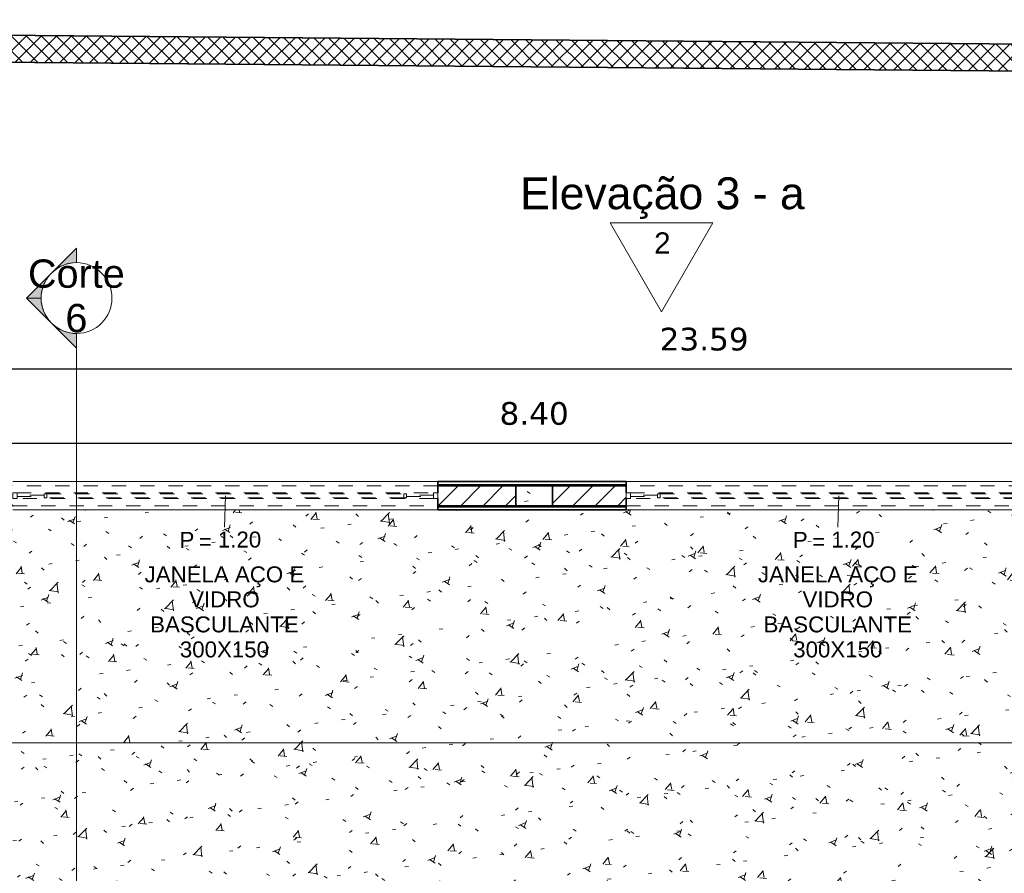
# Model space of a CAD drawing. Header units: millimetres. Extents: x -109 to 627, y -178 to 173.
# Tile 136 of 178: x 328.4 to 335.35, y -53.41 to -47.38. Entities that reach past the tile are written whole.
import ezdxf

# ---------------------------------------------------------------- set-up
doc = ezdxf.new("R2010")
doc.units = ezdxf.units.MM
doc.linetypes.add('Traço Curto', pattern=[0.0015300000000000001, 0.001, -0.0005300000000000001])
for name, color, linetype, lineweight in [('ARQ - ALVENARIA - OSSO', 2, 'Continuous', 35), ('ARQ - COTA_NÍVEL', 2, 'Continuous', 5), ('ARQ - DIVISORIA', 3, 'Continuous', 35), ('ARQ - JANELA', 2, 'Traço Curto', 5), ('ARQ - PAREDE VISTA', 4, 'Continuous', 9), ('ARQ - PAREDES_HACHURA', 9, 'Continuous', 35), ('ARQ - PAREDES_REVESTIMENTO', 3, 'Continuous', 35), ('ARQ - PILAR', 4, 'Continuous', 15), ('ARQ - PISO_HACHURA_SUPERFICIE', 9, 'Continuous', 5), ('ARQ - SIMBOLO_CORTE', 2, 'Continuous', 5), ('ARQ -TEXTO_JANELA', 2, 'Continuous', 9)]:
    doc.layers.add(name, color=color, linetype=linetype, lineweight=lineweight)
doc.styles.add('Arial_1', font='arial.ttf', dxfattribs={"height": 0.2249999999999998})
doc.styles.add('Arial_2', font='arial.ttf', dxfattribs={"height": 0.1499999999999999})
doc.styles.add('Arial_3', font='arial.ttf', dxfattribs={"height": 0.0015})
doc.styles.add('Arial_4', font='arial.ttf', dxfattribs={"height": 0.1124999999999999})
doc.styles.add('FNDE Texto Cota 0100', font='verdana.ttf', dxfattribs={"height": 0.16})
doc.styles.add('GULIM', font='Gulim.ttf')
doc.dimstyles.new('FNDE 1-0100', dxfattribs={"dimscale": 2.5, "dimtxt": 0.16, "dimasz": 0.05, "dimexe": 0.15, "dimexo": 0.15, "dimgap": 0.05, "dimtad": 1, "dimzin": 4, "dimdsep": 46, "dimtxsty": 'FNDE Texto Cota 0100', "dimblk": 'tic', "dimcen": 0.15, "dimdle": 0.15, "dimse1": 1, "dimse2": 1, "dimclrd": 251, "dimclre": 251, "dimclrt": 256, "dimaunit": 1, "dimadec": 3, "dimazin": 0, "dimtfac": 1, "dimtix": 1, "dimtmove": 2, "dimatfit": 3, "dimldrblk": 'tic', "dimfxl": 0.15, "dimtvp": 1, "dimtolj": 1, "dimtzin": 0, "dimarcsym": 0})
doc.dimstyles.new('GULIM-250', dxfattribs={"dimtxt": 0.2, "dimasz": 0.1, "dimexe": 0.3, "dimexo": 0, "dimgap": 0.025, "dimtad": 1, "dimdec": 0, "dimlfac": 250, "dimzin": 12, "dimdsep": 46, "dimtxsty": 'GULIM', "dimblk": 'OPEN30', "dimcen": 0, "dimclrd": 152, "dimclre": 152, "dimclrt": 152, "dimaunit": 1, "dimadec": 0, "dimazin": 0, "dimtfac": 1.875, "dimtdec": 0, "dimtmove": 2, "dimatfit": 3, "dimldrblk": 'OPEN30', "dimfxl": 0, "dimtolj": 1, "dimtzin": 12, "dimlwd": -1, "dimarcsym": 0})
pattern_1 = [(49.99999999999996, (318.528649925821, -67.90926755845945), (0.5462905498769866, -0.04729538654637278), [0.05698523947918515, -0.6288371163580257]), (355, (318.528649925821, -67.90926755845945), (-0.1054013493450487, 0.5732220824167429), [0.04598808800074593, -0.5028697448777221]), (100.451, (318.5746380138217, -67.91326652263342), (0.4408404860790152, 0.5255719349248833), [0.04898731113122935, -0.5338617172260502]), (46.184, (318.528649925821, -67.7573069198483), (0.8129122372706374, -0.1260280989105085), [0.08597772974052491, -0.9427558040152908]), (96.63599999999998, (318.5966323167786, -67.7673043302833), (0.7118101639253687, 0.7420596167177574), [0.07298109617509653, -0.8007925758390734]), (351.184, (318.528649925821, -67.7573069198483), (0.7120447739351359, 0.7424237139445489), [0.0689821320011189, -0.7538047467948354]), (21, (318.6046302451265, -67.7952970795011), (0.4548672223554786, -0.3062123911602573), [0.05698523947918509, -0.628837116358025]), (326, (318.6046302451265, -67.7952970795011), (0.1857174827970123, 0.5524509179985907), [0.04598808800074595, -0.5028697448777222]), (71.45100000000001, (318.6426204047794, -67.8202906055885), (0.6403701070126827, 0.2459518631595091), [0.04898731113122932, -0.5338617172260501]), (37.49999999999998, (318.528649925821, -67.90926755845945), (0.00920361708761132, 0.2540508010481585), [0.02499352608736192, -0.4718777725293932, 0.02499352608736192, -0.4848744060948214, -0.5048692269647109]), (37.49999999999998, (318.528649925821, -67.90926755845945), (0.00920361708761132, 0.2540508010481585), [-1.006739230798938, 0.02499352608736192, -0.4798757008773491]), (7.49999999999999, (318.528649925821, -67.90926755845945), (0.2004088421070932, 0.3006603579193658), [0.02499352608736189, -0.2659311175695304, 0.02499352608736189, -0.4598808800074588, -0.1919502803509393]), (7.49999999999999, (318.528649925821, -67.90926755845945), (0.2004088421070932, 0.3006603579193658), [-0.7757990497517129, 0.02499352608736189, -0.1669567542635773]), (327.5, (318.3586939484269, -67.90926755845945), (0.4063776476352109, -0.0170731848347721), [0.02499352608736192, -0.1649572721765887, 0.02499352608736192, -0.5688526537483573, -0.7887956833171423]), (327.5, (318.3586939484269, -67.90926755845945), (0.4063776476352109, -0.0170731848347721), [-0.7847967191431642, 0.02499352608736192, -0.7638021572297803]), (317.5, (318.2827136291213, -67.90926755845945), (0.4438836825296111, 0.07598815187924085), [0.02499352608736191, -0.2229422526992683, 0.02499352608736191, -0.3699041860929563, -0.559854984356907]), (317.5, (318.2827136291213, -67.90926755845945), (0.4438836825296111, 0.07598815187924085), [-0.6418337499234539, 0.02499352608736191, -0.5348614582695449])]
pattern_2 = [(45, (318.528649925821, -67.90926755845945), (-0.07917545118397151, 0.07917545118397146), [])]

# ---------------------------------------------------------------- blocks, each defined once
blk = doc.blocks.new('_Open30')
at = {"color": 0, "linetype": 'ByBlock', "lineweight": -2}
for p, q in [((-1, 0.26794919), (0, 0)), ((0, 0), (-1, -0.26794919)), ((0, 0), (-1, 0))]:
    blk.add_line(p, q, dxfattribs=at)
blk = doc.blocks.new('*D588')
at = {"color": 152, "lineweight": -2, "transparency": 16777216}
for p, q in [((319.9512507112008, -47.4183002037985), (319.9641238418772, -45.94508908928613)), ((420.0080111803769, -48.29261057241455), (420.0208843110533, -46.81939945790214))]:
    blk.add_line(p, q, dxfattribs=at)
at = {"color": 152, "transparency": 16777216}
blk.add_line((320.0614986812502, -46.24595141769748), (419.9182667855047, -47.11851422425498), dxfattribs=at)
at = {"layer": 'Defpoints', "color": 0, "transparency": 16777216}
for p in [(420.0182629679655, -47.11938800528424), (319.9512507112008, -47.4183002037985), (420.0080111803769, -48.29261057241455)]:
    blk.add_point(p, dxfattribs=at)
at = {"color": 152, "transparency": 16777216, "xscale": 0.1, "yscale": 0.1, "zscale": 0.1}
for p, rotation in [((319.9615024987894, -46.24507763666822), 179.4993539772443), ((420.0182629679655, -47.11938800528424), 359.4993539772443)]:
    blk.add_blockref('_Open30', p, dxfattribs=dict(at, rotation=rotation))
at = {"color": 152, "transparency": 16777216, "insert": (369.9909749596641, -46.55723759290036), "char_height": 0.2, "attachment_point": 5, "rotation": 359.4993539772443, "style": 'GULIM'}
blk.add_mtext('\\A1;25015', dxfattribs=at)
blk = doc.blocks.new('JANELA BASCULANTE PRÁTICA DE REVIT - JANELA AÇO E VIDRO BASCULANTE 300X150-V9-NÍVEL 1')
at = {"layer": 'ARQ - JANELA'}
for p, q in [((1.499977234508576, 0.07000000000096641), (-1.499996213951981, 0.07000000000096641)), ((-1.469999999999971, 0.01999999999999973), (-1.500000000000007, 0.01999999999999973)), ((-1.500000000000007, 0.01999999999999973), (-1.500000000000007, -0.02000000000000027)), ((-1.469999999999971, -0.02000000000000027), (-1.469999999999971, 0.01999999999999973)), ((-1.469999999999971, 0.01999999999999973), (1.470000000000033, 0.01999999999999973)), ((-1.279999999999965, 0.004999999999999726), (-1.469999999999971, 0.004999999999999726)), ((-1.469999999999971, 0.004999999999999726), (-1.469999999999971, -0.005000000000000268)), ((-1.259999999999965, 0.01499999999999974), (-1.279999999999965, 0.01499999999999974)), ((-1.279999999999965, 0.01499999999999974), (-1.279999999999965, -0.01500000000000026)), ((-1.279999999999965, -0.005000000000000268), (-1.279999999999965, 0.004999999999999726)), ((-1.259999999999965, -0.01500000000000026), (-1.259999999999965, 0.01499999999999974)), ((-1.259999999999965, 0.01499999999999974), (1.260000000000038, 0.01499999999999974)), ((1.280000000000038, 0.01499999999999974), (1.260000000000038, 0.01499999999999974)), ((1.260000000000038, 0.01499999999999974), (1.260000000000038, -0.01500000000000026)), ((1.280000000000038, -0.01500000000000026), (1.280000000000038, 0.01499999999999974)), ((1.470000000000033, 0.004999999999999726), (1.280000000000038, 0.004999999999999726)), ((1.280000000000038, 0.004999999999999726), (1.280000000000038, -0.005000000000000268)), ((1.499999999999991, 0.01999999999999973), (1.470000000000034, 0.01999999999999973)), ((1.470000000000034, 0.01999999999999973), (1.470000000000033, -0.02000000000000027)), ((1.470000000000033, -0.005000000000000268), (1.470000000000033, 0.004999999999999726)), ((1.499999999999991, -0.02000000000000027), (1.499999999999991, 0.01999999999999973)), ((-1.500000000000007, -0.02000000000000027), (-1.469999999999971, -0.02000000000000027)), ((-1.469999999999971, -0.005000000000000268), (-1.279999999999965, -0.005000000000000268)), ((1.470000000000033, -0.02000000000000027), (-1.469999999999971, -0.02000000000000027)), ((-1.279999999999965, -0.01500000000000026), (-1.259999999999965, -0.01500000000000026)), ((1.260000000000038, -0.01500000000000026), (-1.259999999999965, -0.01500000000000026)), ((1.260000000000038, -0.01500000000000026), (1.280000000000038, -0.01500000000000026)), ((1.280000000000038, -0.005000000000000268), (1.470000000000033, -0.005000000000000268)), ((1.470000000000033, -0.02000000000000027), (1.499999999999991, -0.02000000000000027)), ((-1.500000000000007, -0.07), (1.499999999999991, -0.07))]:
    blk.add_line(p, q, dxfattribs=at)
blk = doc.blocks.new('JANELA BASCULANTE PRÁTICA DE REVIT - JANELA AÇO E VIDRO BASCULANTE 300X150-V10-NÍVEL 1')
at = {"layer": 'ARQ - JANELA'}
for p, q in [((1.499999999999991, 0.07000000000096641), (-1.500000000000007, 0.07000000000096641)), ((-1.469999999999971, 0.01999999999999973), (-1.500000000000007, 0.01999999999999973)), ((-1.500000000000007, 0.01999999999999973), (-1.500000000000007, -0.02000000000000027)), ((-1.469999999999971, -0.02000000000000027), (-1.469999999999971, 0.01999999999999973)), ((-1.469999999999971, 0.01999999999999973), (1.470000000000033, 0.01999999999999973)), ((-1.279999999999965, 0.004999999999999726), (-1.469999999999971, 0.004999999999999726)), ((-1.469999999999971, 0.004999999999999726), (-1.469999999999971, -0.005000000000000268)), ((-1.259999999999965, 0.01499999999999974), (-1.279999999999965, 0.01499999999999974)), ((-1.279999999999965, 0.01499999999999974), (-1.279999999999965, -0.01500000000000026)), ((-1.279999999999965, -0.005000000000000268), (-1.279999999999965, 0.004999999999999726)), ((-1.259999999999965, -0.01500000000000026), (-1.259999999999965, 0.01499999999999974)), ((-1.259999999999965, 0.01499999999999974), (1.260000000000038, 0.01499999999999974)), ((1.280000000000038, 0.01499999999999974), (1.260000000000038, 0.01499999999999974)), ((1.260000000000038, 0.01499999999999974), (1.260000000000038, -0.01500000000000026)), ((1.280000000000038, -0.01500000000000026), (1.280000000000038, 0.01499999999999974)), ((1.470000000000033, 0.004999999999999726), (1.280000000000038, 0.004999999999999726)), ((1.280000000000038, 0.004999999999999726), (1.280000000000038, -0.005000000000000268)), ((1.499999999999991, 0.01999999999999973), (1.470000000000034, 0.01999999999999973)), ((1.470000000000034, 0.01999999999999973), (1.470000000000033, -0.02000000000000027)), ((1.470000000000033, -0.005000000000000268), (1.470000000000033, 0.004999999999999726)), ((1.499999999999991, -0.02000000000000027), (1.499999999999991, 0.01999999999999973)), ((-1.500000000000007, -0.02000000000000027), (-1.469999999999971, -0.02000000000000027)), ((-1.469999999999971, -0.005000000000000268), (-1.279999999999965, -0.005000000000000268)), ((1.470000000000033, -0.02000000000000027), (-1.469999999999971, -0.02000000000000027)), ((-1.279999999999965, -0.01500000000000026), (-1.259999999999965, -0.01500000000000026)), ((1.260000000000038, -0.01500000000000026), (-1.259999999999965, -0.01500000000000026)), ((1.260000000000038, -0.01500000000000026), (1.280000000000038, -0.01500000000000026)), ((1.280000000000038, -0.005000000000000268), (1.470000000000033, -0.005000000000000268)), ((1.470000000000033, -0.02000000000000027), (1.499999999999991, -0.02000000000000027)), ((-1.499838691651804, -0.07), (1.499999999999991, -0.07))]:
    blk.add_line(p, q, dxfattribs=at)
blk = doc.blocks.new('Elevação - Nome da Vista e Número do Detalhe 01-790552-NÍVEL 1')
at = {"layer": 'ARQ - COTA_NÍVEL'}
for p, q in [((8.475416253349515e-05, 0.007484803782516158), (-0.00474392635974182, -0.0008787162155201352)), ((0.004913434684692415, -0.0008787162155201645), (8.475416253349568e-05, 0.007484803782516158)), ((-0.00474392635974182, -0.0008787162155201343), (0.004913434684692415, -0.0008787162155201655))]:
    blk.add_line(p, q, dxfattribs=at)
blk = doc.blocks.new('Identificação de Janela - Modelo 1-6080617-NÍVEL 1')
at = {"layer": 'ARQ -TEXTO_JANELA', "char_height": 0.0015, "attachment_point": 1, "style": 'Arial_3'}
for s, insert, width in [('P', (-0.004488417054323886, 0.005715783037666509), 0.00168354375), ('=', (-0.002669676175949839, 0.005559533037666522), 0.00152320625)]:
    blk.add_mtext(s, dxfattribs=dict(at, insert=insert, width=width))
blk = doc.blocks.new('tic')
blk.add_line((-0.6000000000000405, -0.600000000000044), (0.6000000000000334, 0.600000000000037))
at = {"color": 251}
for p, q in [((0, -1.000000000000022), (0, 0.9999999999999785)), ((-1.000000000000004, 0), (0.9999999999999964, 0))]:
    blk.add_line(p, q, dxfattribs=at)
blk = doc.blocks.new('*D673')
at = {"color": 251, "lineweight": -2, "transparency": 16777216}
blk.add_line((327.9535984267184, -50.37033364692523), (336.101423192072, -50.37033364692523), dxfattribs=at)
at = {"layer": 'Defpoints', "color": 0, "transparency": 16777216}
for p in [(336.226423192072, -50.37033364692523), (327.8285984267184, -50.84161651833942), (336.226423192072, -50.84161651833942)]:
    blk.add_point(p, dxfattribs=at)
at = {"color": 251, "lineweight": -2, "transparency": 16777216, "xscale": 0.125, "yscale": 0.125, "zscale": 0.125, "rotation": 180}
blk.add_blockref('tic', (327.8285984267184, -50.37033364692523), dxfattribs=at)
at = {"color": 251, "lineweight": -2, "transparency": 16777216, "xscale": 0.125, "yscale": 0.125, "zscale": 0.125}
blk.add_blockref('tic', (336.226423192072, -50.37033364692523), dxfattribs=at)
at = {"transparency": 16777216, "insert": (332.0275108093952, -50.16168018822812), "char_height": 0.16, "attachment_point": 5, "style": 'FNDE Texto Cota 0100'}
blk.add_mtext('\\A1;8.40', dxfattribs=at)
blk = doc.blocks.new('*D677')
at = {"color": 251, "lineweight": -2, "transparency": 16777216}
blk.add_line((321.5552557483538, -49.84546959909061), (344.8991443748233, -49.84546959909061), dxfattribs=at)
at = {"layer": 'Defpoints', "color": 0, "transparency": 16777216}
for p in [(345.0241443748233, -49.84546959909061), (321.4302557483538, -50.64166830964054), (345.0241443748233, -50.64166830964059)]:
    blk.add_point(p, dxfattribs=at)
at = {"color": 251, "lineweight": -2, "transparency": 16777216, "xscale": 0.125, "yscale": 0.125, "zscale": 0.125, "rotation": 180}
blk.add_blockref('tic', (321.4302557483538, -49.84546959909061), dxfattribs=at)
at = {"color": 251, "lineweight": -2, "transparency": 16777216, "xscale": 0.125, "yscale": 0.125, "zscale": 0.125}
blk.add_blockref('tic', (345.0241443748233, -49.84546959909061), dxfattribs=at)
at = {"transparency": 16777216, "insert": (333.2272000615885, -49.63713850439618), "char_height": 0.16, "attachment_point": 5, "style": 'FNDE Texto Cota 0100'}
blk.add_mtext('\\A1;23.59', dxfattribs=at)
blk = doc.blocks.new('Corte - Seta 01-821232-Corte 4')
at = {"layer": 'ARQ - SIMBOLO_CORTE'}
h = blk.add_hatch(color=256, dxfattribs=at)
edge = h.paths.add_edge_path(flags=0)
edge.add_line((-4.139210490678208, -1.945222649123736), (-4.139210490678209, -2.04831649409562))
edge.add_arc((-4.139210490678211, -2.298316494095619), 0.2499999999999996, 47.921604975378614, 89.99999999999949, ccw=False)
edge.add_line((-3.971673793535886, -2.112759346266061), (-4.139210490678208, -1.945222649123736))
h = blk.add_hatch(color=256, dxfattribs=at)
edge = h.paths.add_edge_path(flags=0)
edge.add_arc((-4.139210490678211, -2.29831649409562), 0.2500000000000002, -6.821210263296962e-13, 42.078395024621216, ccw=False)
edge.add_line((-3.889210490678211, -2.298316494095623), (-3.786116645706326, -2.298316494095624))
edge.add_line((-3.786116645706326, -2.298316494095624), (-3.953653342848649, -2.130779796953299))
h = blk.add_hatch(color=256, dxfattribs=at)
edge = h.paths.add_edge_path(flags=0)
edge.add_line((-3.953653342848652, -2.465853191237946), (-3.786116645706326, -2.298316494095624))
edge.add_line((-3.786116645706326, -2.298316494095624), (-3.889210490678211, -2.298316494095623))
edge.add_arc((-4.139210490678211, -2.298316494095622), 0.2500000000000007, 317.9216049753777, 359.9999999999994, ccw=False)
h = blk.add_hatch(color=256, dxfattribs=at)
edge = h.paths.add_edge_path(flags=0)
edge.add_line((-4.139210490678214, -2.651410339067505), (-3.97167379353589, -2.483873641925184))
edge.add_arc((-4.13921049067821, -2.298316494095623), 0.2499999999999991, 269.9999999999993, 312.0783950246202, ccw=False)
edge.add_line((-4.139210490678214, -2.548316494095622), (-4.139210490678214, -2.651410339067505))
for p, q in [((-3.786116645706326, -2.298316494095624), (-4.139210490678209, -1.945222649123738)), ((-4.139210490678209, -2.048316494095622), (-4.139210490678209, -1.945222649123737)), ((-4.139210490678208, -1.945222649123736), (-3.971673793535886, -2.112759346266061)), ((-4.139210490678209, -2.04831649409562), (-4.139210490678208, -1.945222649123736)), ((-3.953653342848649, -2.130779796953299), (-3.786116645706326, -2.298316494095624)), ((-3.786116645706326, -2.298316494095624), (-4.139210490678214, -2.651410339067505)), ((-3.786116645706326, -2.298316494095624), (-3.953653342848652, -2.465853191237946)), ((-3.786116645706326, -2.298316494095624), (-3.889210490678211, -2.298316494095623)), ((-3.889210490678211, -2.298316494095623), (-3.786116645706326, -2.298316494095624)), ((-3.97167379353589, -2.483873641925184), (-4.139210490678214, -2.651410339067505)), ((-4.139210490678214, -2.548316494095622), (-4.139210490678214, -2.651410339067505)), ((-4.139210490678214, -2.651410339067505), (-4.139210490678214, -2.548316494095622))]:
    blk.add_line(p, q, dxfattribs=at)
for centre, radius, start, end in [((-4.13921049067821, -2.298316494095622), 0.2500000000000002, 90.00000000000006, 269.9999999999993), ((-4.139210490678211, -2.298316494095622), 0.2500000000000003, 269.9999999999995, 89.9999999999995), ((-4.139210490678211, -2.298316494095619), 0.2499999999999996, 47.92160497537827, 89.99999999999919), ((-4.139210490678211, -2.29831649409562), 0.2500000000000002, 359.9999999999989, 42.07839502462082), ((-4.139210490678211, -2.298316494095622), 0.2500000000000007, 317.9216049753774, 359.9999999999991), ((-4.13921049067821, -2.298316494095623), 0.2499999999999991, 269.9999999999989, 312.0783950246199)]:
    blk.add_arc(centre, radius, start, end, dxfattribs=at)

msp = doc.modelspace()

# ---------------------------------------------------------------- hatches: boundary and pattern name
at = {"layer": 'ARQ - PAREDES_HACHURA'}
h = msp.add_hatch(dxfattribs=at)
h.set_pattern_fill('DIAGONAL  CRUZADA - 1MM', color=256, scale=0.9997410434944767, style=0, pattern_type=2)
h.set_pattern_definition([(45, (318.528649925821, -67.90926755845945), (-0.05301927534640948, 0.05301927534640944), []), (135, (318.528649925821, -67.90926755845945), (-0.05301927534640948, -0.05301927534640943), [])])
h.paths.add_polyline_path([(349.5599082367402, -47.8669829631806), (349.5615679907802, -47.67703941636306), (320.1443724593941, -47.4199877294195), (320.1429845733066, -47.60993365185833), (341.0068248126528, -47.79224488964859)], flags=0)
h = msp.add_hatch(color=256, dxfattribs=at)
h.paths.add_polyline_path([(344.9941521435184, -50.67166054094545), (344.9941363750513, -50.66166333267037), (344.2143541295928, -50.66166313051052), (344.2143541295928, -50.67166054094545), (344.7342194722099, -50.67166054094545)], flags=0)
h.paths.add_polyline_path([(340.6952656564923, -50.67166054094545), (341.2151138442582, -50.67166054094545), (341.2151138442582, -50.66166313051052), (339.9459347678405, -50.66166313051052), (339.9459347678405, -50.67166054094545), (340.4353329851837, -50.67166054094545)], flags=0)
h.paths.add_polyline_path([(336.4563636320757, -50.67166054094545), (336.9462514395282, -50.67165634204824), (336.946236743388, -50.66166313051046), (335.676580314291, -50.66166313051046), (335.6765803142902, -50.6716605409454), (336.1964309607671, -50.6716605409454)], flags=0)
h.paths.add_polyline_path([(332.1574771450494, -50.6716605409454), (332.6773197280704, -50.6716605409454), (332.6773197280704, -50.66166313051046), (331.3476641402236, -50.66166313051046), (331.3476868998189, -50.6716605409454), (331.8975444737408, -50.6716605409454)], flags=0)
h.paths.add_polyline_path([(327.7986061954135, -50.6716605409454), (328.348467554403, -50.67165957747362), (328.3484637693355, -50.66166313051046), (321.4602479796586, -50.66166313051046), (321.4602479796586, -50.6716605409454), (327.6586424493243, -50.6716605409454)], flags=0)
h = msp.add_hatch(dxfattribs=at)
h.set_pattern_fill('FP_6', color=256, scale=0.9997410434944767, style=0, pattern_type=2)
h.set_pattern_definition(pattern_2)
h.paths.add_polyline_path([(328.3484637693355, -50.81162428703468), (328.3484637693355, -50.6716605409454), (327.6586424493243, -50.6716605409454), (327.7986061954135, -50.81162428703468)], flags=0)
h.paths.add_polyline_path([(331.3476868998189, -50.81162428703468), (331.8975444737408, -50.81162428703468), (331.8975444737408, -50.6716605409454), (331.3476868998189, -50.6716605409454), (331.3476868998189, -50.78292047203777)], flags=0)
h = msp.add_hatch(dxfattribs=at)
h.set_pattern_fill('FP_6', color=256, scale=0.9997410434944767, style=0, pattern_type=2)
h.set_pattern_definition(pattern_2)
h.paths.add_polyline_path([(332.6773424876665, -50.81162428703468), (332.6773424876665, -50.6716605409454), (332.1574771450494, -50.6716605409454), (332.1574771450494, -50.81162428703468)], flags=0)
h.paths.add_polyline_path([(336.1964309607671, -50.81162428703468), (336.1964309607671, -50.67166054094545), (335.67656561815, -50.6716605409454), (335.67656561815, -50.81162428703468)], flags=0)
h = msp.add_hatch(color=256, dxfattribs=at)
h.paths.add_polyline_path([(336.2564154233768, -50.82162169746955), (336.2564154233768, -50.81162428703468), (335.67656561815, -50.81162428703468), (335.67656561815, -50.82162169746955), (336.2464846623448, -50.82162169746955)], flags=0)
h.paths.add_polyline_path([(332.1574771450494, -50.82162169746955), (332.6775037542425, -50.82162169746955), (332.6773424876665, -50.81162428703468), (331.3478481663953, -50.81162428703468), (331.3478481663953, -50.82162169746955), (332.120343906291, -50.82162169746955)], flags=0)
h.paths.add_polyline_path([(327.7986061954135, -50.82162169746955), (328.3484637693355, -50.82162169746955), (328.3484637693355, -50.81162428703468), (327.7986061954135, -50.81162428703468)], flags=0)
at = {"layer": 'ARQ - PILAR'}
h = msp.add_hatch(dxfattribs=at)
h.set_pattern_fill('FP_1', color=256, scale=0.9997410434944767, style=0, pattern_type=2)
h.set_pattern_definition(pattern_1)
h.paths.add_polyline_path([(331.8975444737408, -50.81162428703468), (332.1574771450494, -50.81162428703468), (332.1574771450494, -50.6716605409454), (331.8975444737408, -50.6716605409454), (331.8975444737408, -50.78292047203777)], flags=0)
at = {"layer": 'ARQ - PISO_HACHURA_SUPERFICIE'}
h = msp.add_hatch(dxfattribs=at)
h.set_pattern_fill('FP_1', color=256, scale=0.9997410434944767, style=0, pattern_type=2)
h.set_pattern_definition(pattern_1)
h.paths.add_polyline_path([(336.1564413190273, -56.86005760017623), (336.121450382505, -56.86005760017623), (336.121450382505, -56.06026476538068), (336.1564413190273, -56.06026476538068), (336.1564413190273, -56.84506148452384)], flags=0)
h.paths.add_polyline_path([(335.9139894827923, -56.87005501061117), (336.1564413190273, -56.87005501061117), (336.1564413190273, -56.86005760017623), (336.1664387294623, -56.86005760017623), (336.1664387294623, -56.84506148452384), (336.2064283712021, -56.84506148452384), (336.206428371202, -56.84006277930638), (336.226423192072, -56.84006277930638), (336.226423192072, -50.84161651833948), (327.8285984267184, -50.84161651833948), (327.8285984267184, -56.84006277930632), (335.306661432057, -56.84006277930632), (335.306661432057, -56.84506148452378), (335.3466510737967, -56.84506148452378), (335.3466510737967, -56.86005760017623), (335.3566484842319, -56.86005760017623), (335.3566484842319, -56.87005501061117)], flags=0)
h.paths.add_polyline_path([(336.2064283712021, -56.87005501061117), (336.2064283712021, -56.86005760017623), (336.1764361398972, -56.86005760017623), (336.1764361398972, -56.87005501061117)], flags=0)
h.paths.add_polyline_path([(335.3366536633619, -56.87005501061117), (335.3366536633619, -56.86005760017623), (335.306661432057, -56.86005760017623), (335.306661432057, -56.87005501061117)], flags=0)

# ---------------------------------------------------------------- linework, layer by layer
at = {"linetype": 'Continuous'}
msp.add_line((420.0080111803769, -48.29261057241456), (319.9512507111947, -47.41830020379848), dxfattribs=at)
at = {"layer": 'ARQ - ALVENARIA - OSSO'}
for p, q in [((349.5615679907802, -47.677039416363), (319.954428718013, -47.41832797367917)), ((320.1429845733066, -47.60993365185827), (349.5599082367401, -47.86698296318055)), ((331.8975444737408, -50.67166054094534), (331.3476868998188, -50.67166054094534)), ((331.3476868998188, -50.67166054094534), (331.3476868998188, -50.72164759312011)), ((331.8975444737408, -50.81162428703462), (331.8975444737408, -50.67166054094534)), ((332.6773424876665, -50.67166054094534), (332.1574771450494, -50.67166054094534)), ((332.1574771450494, -50.67166054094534), (332.1574771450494, -50.81162428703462)), ((332.6773424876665, -50.72164759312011), (332.6773424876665, -50.67166054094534)), ((331.3476868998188, -50.76163723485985), (331.3476868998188, -50.81162428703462)), ((332.6773424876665, -50.81162428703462), (332.6773424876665, -50.7616372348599)), ((331.3476868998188, -50.81162428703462), (331.8975444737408, -50.81162428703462)), ((332.1574771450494, -50.81162428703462), (332.6773424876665, -50.81162428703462))]:
    msp.add_line(p, q, dxfattribs=at)
at = {"layer": 'ARQ - DIVISORIA'}
for p, q in [((331.3476641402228, -50.66166313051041), (331.3476641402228, -50.67166054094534)), ((331.3476641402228, -50.67166054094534), (332.1574771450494, -50.67166054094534)), ((332.6773197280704, -50.67166054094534), (332.6773197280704, -50.66166313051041)), ((331.3478481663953, -50.81162428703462), (331.3478481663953, -50.82162169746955)), ((332.6775037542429, -50.81162428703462), (331.8975444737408, -50.81162428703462)), ((332.6775037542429, -50.82162169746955), (332.6775037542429, -50.81162428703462))]:
    msp.add_line(p, q, dxfattribs=at)
at = {"layer": 'ARQ - PAREDE VISTA'}
for p, q in [((328.348467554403, -50.64166830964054), (331.3476641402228, -50.64166830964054)), ((332.6773197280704, -50.64166830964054), (335.6765803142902, -50.64166830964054)), ((331.3476641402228, -50.66166313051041), (332.6773197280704, -50.66166313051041)), ((331.3478481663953, -50.84161651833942), (328.3484637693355, -50.84161651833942)), ((332.6775037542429, -50.82162169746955), (331.3478481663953, -50.82162169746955)), ((335.67656561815, -50.84161651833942), (332.6775037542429, -50.84161651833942))]:
    msp.add_line(p, q, dxfattribs=at)
at = {"layer": 'ARQ - PAREDES_REVESTIMENTO'}
for p, q in [((332.6773197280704, -50.64166830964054), (331.3476641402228, -50.64166830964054)), ((331.3476641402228, -50.64166830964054), (331.3476641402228, -50.66166313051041)), ((332.6773197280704, -50.66166313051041), (332.6773197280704, -50.64166830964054)), ((331.3478481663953, -50.82162169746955), (331.3478481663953, -50.84161651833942)), ((331.3478481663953, -50.84161651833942), (332.6775037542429, -50.84161651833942)), ((332.6775037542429, -50.84161651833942), (332.6775037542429, -50.82162169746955))]:
    msp.add_line(p, q, dxfattribs=at)
at = {"layer": 'ARQ - PILAR'}
for p, q in [((332.1574771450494, -50.67166054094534), (331.8975444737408, -50.67166054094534)), ((331.8975444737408, -50.67166054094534), (331.8975444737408, -50.81162428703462)), ((332.1574771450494, -50.81162428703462), (332.1574771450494, -50.67166054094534)), ((331.8975444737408, -50.81162428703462), (332.1574771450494, -50.81162428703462))]:
    msp.add_line(p, q, dxfattribs=at)
at = {"layer": 'ARQ - SIMBOLO_CORTE'}
for p, q in [((328.7978689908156, -49.6991000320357), (328.7978689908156, -95.97418397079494)), ((346.6230749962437, -52.48537635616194), (318.8233702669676, -52.48537635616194))]:
    msp.add_line(p, q, dxfattribs=at)
at = {"layer": 'ARQ -TEXTO_JANELA'}
for p, q in [((329.8480753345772, -50.74164241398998), (329.84149577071, -50.96338137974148)), ((334.1769540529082, -50.74164241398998), (334.170374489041, -50.96338137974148))]:
    msp.add_line(p, q, dxfattribs=at)

# ---------------------------------------------------------------- block references
at = {"layer": 'ARQ - COTA_NÍVEL', "xscale": 74.98057826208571, "yscale": 74.98057826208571, "zscale": 74.98057826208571, "rotation": 180}
msp.add_blockref('Elevação - Nome da Vista e Número do Detalhe 01-790552-NÍVEL 1', (332.9332406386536, -48.88178063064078), dxfattribs=at)
at = {"layer": 'ARQ - JANELA', "xscale": 0.9997410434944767, "yscale": 0.9997410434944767, "zscale": 0.9997410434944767}
for name, p in [('JANELA BASCULANTE PRÁTICA DE REVIT - JANELA AÇO E VIDRO BASCULANTE 300X150-V9-NÍVEL 1', (329.8480753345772, -50.74164241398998)), ('JANELA BASCULANTE PRÁTICA DE REVIT - JANELA AÇO E VIDRO BASCULANTE 300X150-V10-NÍVEL 1', (334.1769540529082, -50.74164241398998))]:
    msp.add_blockref(name, p, dxfattribs=at)
at = {"layer": 'ARQ - SIMBOLO_CORTE', "extrusion": (0, 0, -1), "xscale": -0.9997410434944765, "yscale": 0.9997410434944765, "zscale": 0.9997410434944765, "rotation": 180}
msp.add_blockref('Corte - Seta 01-821232-Corte 4', (-324.6597303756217, -51.64381895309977), dxfattribs=at)
at = {"layer": 'ARQ -TEXTO_JANELA', "xscale": 74.98057826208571, "yscale": 74.98057826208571, "zscale": 74.98057826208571}
for p in [(329.8612344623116, -51.4248251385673), (334.1901131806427, -51.4248251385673)]:
    msp.add_blockref('Identificação de Janela - Modelo 1-6080617-NÍVEL 1', p, dxfattribs=at)

# ---------------------------------------------------------------- texts
at = {"layer": 'ARQ - COTA_NÍVEL', "attachment_point": 2, "line_spacing_factor": 0.9417779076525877}
for s, insert, char_height, width, style in [('Elevação 3 - a', (332.932467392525, -48.49396755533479), 0.2249417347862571, 2.404050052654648, 'Arial_1'), ('2', (332.932467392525, -48.88225053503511), 0.1499611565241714, 0.1395295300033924, 'Arial_2')]:
    msp.add_mtext(s, dxfattribs=dict(at, insert=insert, char_height=char_height, width=width, style=style))
at = {"layer": 'ARQ - SIMBOLO_CORTE', "insert": (328.7967220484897, -49.07354537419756), "char_height": 0.1999482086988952, "width": 0.8151462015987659, "attachment_point": 2, "line_spacing_factor": 0.9417779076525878, "style": 'Arial_1'}
msp.add_mtext('Corte\\P6', dxfattribs=at)
at = {"layer": 'ARQ -TEXTO_JANELA', "char_height": 0.1124708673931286, "line_spacing_factor": 0.9417779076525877, "style": 'Arial_4'}
for s, insert, width, attachment_point in [('1.20', (330.1010905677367, -50.9939059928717), 0.3662711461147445, 3), ('1.20', (334.4299692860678, -50.9939059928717), 0.3662711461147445, 3), ('JANELA AÇO E\\PVIDRO\\PBASCULANTE\\P300X150', (329.84149577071, -51.23951715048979), 1.34528913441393, 2), ('JANELA AÇO E\\PVIDRO\\PBASCULANTE\\P300X150', (334.170374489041, -51.23951715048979), 1.34528913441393, 2)]:
    msp.add_mtext(s, dxfattribs=dict(at, insert=insert, width=width, attachment_point=attachment_point))

# ---------------------------------------------------------------- dimensions: what is measured, and where the dimension line sits
dim = msp.add_aligned_dim(p1=(319.9512507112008, -47.41830020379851), p2=(420.0080111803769, -48.29261057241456), distance=1.173267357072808, dimstyle='GULIM-250')
dim.commit()
dim.dimension.update_dxf_attribs({"geometry": '*D588', "text_midpoint": (369.9909749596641, -46.55723759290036)})
for base, p1, p2, picture, middle in [((345.0241443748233, -49.84546959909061), (321.4302557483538, -50.64166830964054), (345.0241443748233, -50.64166830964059), '*D677', (333.2272000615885, -49.63713850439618)), ((336.226423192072, -50.37033364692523), (327.8285984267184, -50.84161651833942), (336.226423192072, -50.84161651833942), '*D673', (332.0275108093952, -50.16168018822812))]:
    dim = msp.add_linear_dim(base=base, p1=p1, p2=p2, dimstyle='FNDE 1-0100')
    dim.commit()
    dim.dimension.update_dxf_attribs({"geometry": picture, "text_midpoint": middle})

doc.saveas('drawing.dxf')
